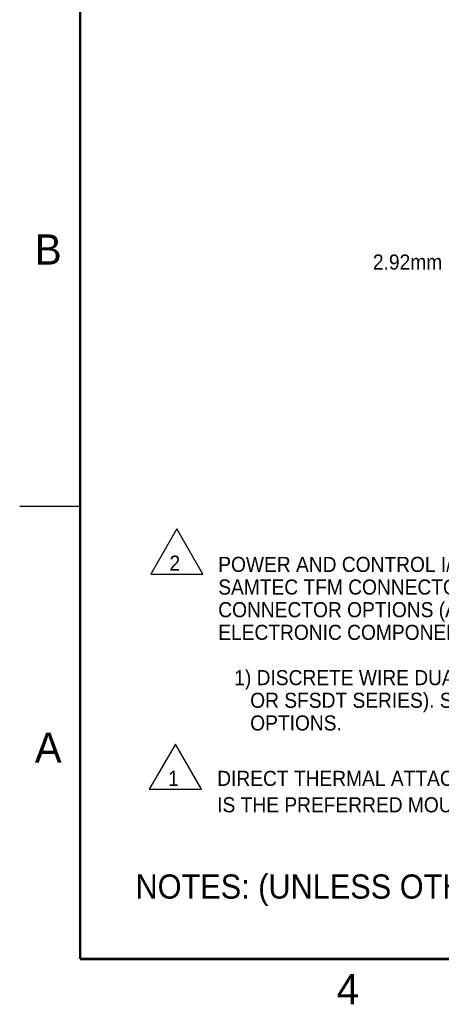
# Model space of a CAD drawing. Header units: inches. Extents: x 0 to 22, y 0 to 17.
# Tile 1 of 31: x 0 to 3.5, y 0.1 to 8.3. Entities that reach past the tile are written whole.
import ezdxf

# ---------------------------------------------------------------- set-up
doc = ezdxf.new("R2010")
doc.units = ezdxf.units.IN
doc.header["$LTSCALE"] = 1.21
doc.header["$MEASUREMENT"] = 0
doc.layers.get('0').update_dxf_attribs({"linetype": 'CONTINUOUS'})
doc.styles.get("Standard").update_dxf_attribs({"font": 'txt', "width": 0.95})
doc.styles.add('TEXTSTYLE_2', font='txt')

# ---------------------------------------------------------------- blocks, each defined once
blk = doc.blocks.new('FLAG_TRIANGLE_BL0', base_point=(1.2898, 2.0924))
at = {"color": 2, "linetype": 'CONTINUOUS'}
for p, q in [((1.2898, 2.2797), (1.0735, 1.9051)), ((1.5061, 1.9051), (1.2898, 2.2797)), ((1.0735, 1.9051), (1.5061, 1.9051))]:
    blk.add_line(p, q, dxfattribs=at)
at = {"color": 2, "linetype": 'CONTINUOUS', "width": 0.95}
blk.add_text('1', height=0.125, dxfattribs=at).set_placement((1.2287, 1.9334))
blk = doc.blocks.new('FLAG_TRIANGLE_BL1', base_point=(1.3014, 3.8749))
at = {"color": 2, "linetype": 'CONTINUOUS'}
for p, q in [((1.3014, 4.0622), (1.0851, 3.6875)), ((1.5177, 3.6875), (1.3014, 4.0622)), ((1.0851, 3.6875), (1.5177, 3.6875))]:
    blk.add_line(p, q, dxfattribs=at)
at = {"color": 2, "linetype": 'CONTINUOUS', "width": 0.95}
blk.add_text('2', height=0.125, dxfattribs=at).set_placement((1.2404, 3.7158))

msp = doc.modelspace()

# ---------------------------------------------------------------- linework, layer by layer
at = {"color": 2, "linetype": 'CONTINUOUS'}
msp.add_line((0, 4.25), (0.5, 4.25), dxfattribs=at)
at = {"color": 2, "linetype": 'CONTINUOUS', "const_width": 0.02}
for points in [[(0.5, 16.5), (0.5, 0.5)], [(0.5, 0.5), (21.5, 0.5)]]:
    msp.add_lwpolyline(points, dxfattribs=at)

# ---------------------------------------------------------------- block references
at = {"color": 2, "linetype": 'CONTINUOUS'}
for name, p in [('FLAG_TRIANGLE_BL1', (1.3014, 3.8749)), ('FLAG_TRIANGLE_BL0', (1.2898, 2.0924))]:
    msp.add_blockref(name, p, dxfattribs=at)

# ---------------------------------------------------------------- texts
at = {"color": 2, "linetype": 'CONTINUOUS', "char_height": 0.25, "width": 0.25, "attachment_point": 1, "line_spacing_factor": 0.9, "style": 'TEXTSTYLE_2'}
for s, insert in [('B', (0.125, 6.5)), ('A', (0.125, 2.375)), ('4', (2.625, 0.375))]:
    msp.add_mtext(s, dxfattribs=dict(at, insert=insert))
at = {"color": 2, "linetype": 'CONTINUOUS'}
for s, insert, char_height, width, attachment_point, line_spacing_factor in [('2.92mm', (3.4991, 6.3341), 0.125, 0.7125, 3, 0.9), ('POWER AND CONTROL I/O CONNECTION IS A DUAL ROW, 30 POSITION\\PSAMTEC TFM CONNECTOR, SAMTEC P/N TFM-115-01-L-D-RA. MATING\\PCONNECTOR OPTIONS (AVAILABLE THROUGH SAMTEC AND CERTAIN \\PELECTRONIC COMPONENT DISTRIBUTORS) ARE:\\P   \\P   1) DISCRETE WIRE DUAL ROW CRIMP HOUSINGS (SAMTEC SFSD\\P      OR SFSDT SERIES). SEE SAMTEC DATASHEETS FOR AVAILABLE\\P      OPTIONS.', (1.6445, 3.8302), 0.125, 7.00625, 1, 0.9), ('DIRECT THERMAL ATTACHMENT TO THE TOP SURFACE OF THE RF MODULE\\PIS THE PREFERRED MOUNTING METHOD.', (1.6358, 2.0584), 0.125, 7.24375, 1, 1.05), ('NOTES: (UNLESS OTHERWISE SPECIFIED)', (0.9592, 1.2003), 0.2, 6.65, 1, 0.9)]:
    msp.add_mtext(s, dxfattribs=dict(at, insert=insert, char_height=char_height, width=width, attachment_point=attachment_point, line_spacing_factor=line_spacing_factor))

doc.saveas('drawing.dxf')
